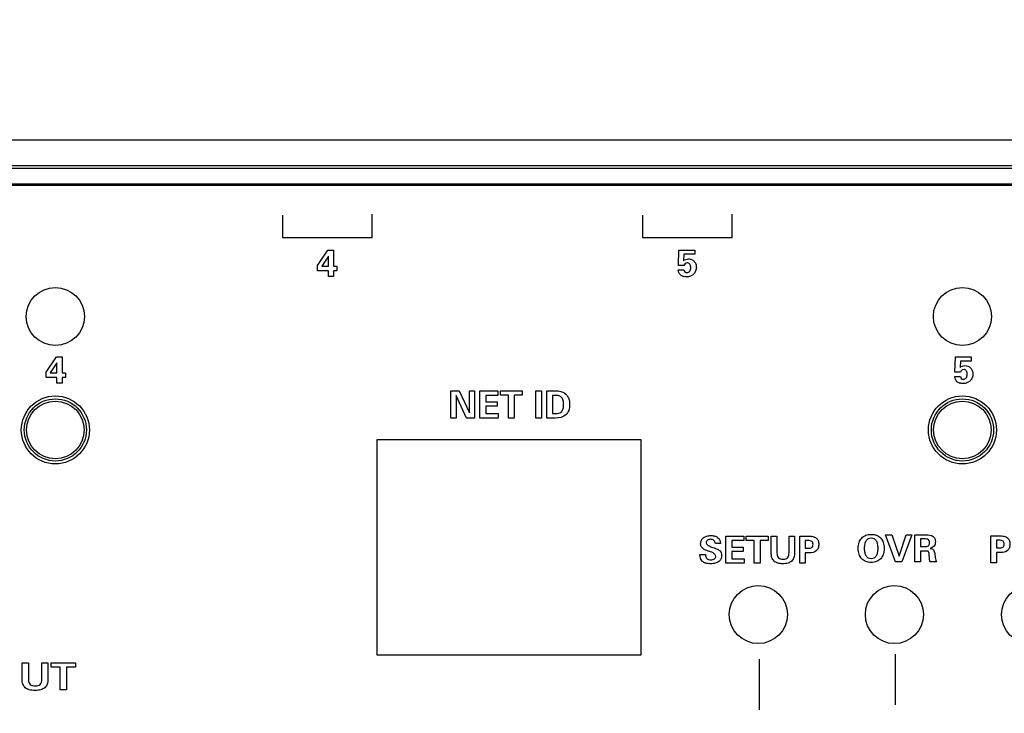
# Model space of a CAD drawing. Header units: inches. Extents: x 1.2 to 14.7, y 0.2 to 10.
# Tile 11 of 16: x 5.3 to 7.4, y 6.9 to 8.5. Entities that reach past the tile are written whole.
import ezdxf

# ---------------------------------------------------------------- set-up
doc = ezdxf.new("R2010")
doc.units = ezdxf.units.IN
doc.header["$LTSCALE"] = 0.935
doc.header["$MEASUREMENT"] = 0
doc.header["$PDMODE"] = 3
doc.header["$PDSIZE"] = 0.3125
doc.layers.get('0').update_dxf_attribs({"linetype": 'CONTINUOUS'})
doc.layers.get('Defpoints').update_dxf_attribs({"linetype": 'CONTINUOUS'})
for name, color, linetype in [('A', 1, 'CONTINUOUS'), ('DIMS', 5, 'CONTINUOUS'), ('SCREEN', 5, 'CONTINUOUS')]:
    doc.layers.add(name, color=color, linetype=linetype)
doc.styles.get("Standard").update_dxf_attribs({"font": 'SIMPLEX.SHX'})
doc.dimstyles.new('DIMSTYLE_1', dxfattribs={"dimtxt": 0.125, "dimasz": 0.18, "dimexe": 0.18, "dimexo": 0.0625, "dimgap": 0.09, "dimtad": 0, "dimtih": 1, "dimtoh": 1, "dimdec": 3, "dimzin": 4, "dimdsep": 46, "dimtxsty": 'STANDARD', "dimblk": '_FILLED', "dimblk1": '_FILLED', "dimblk2": '_FILLED', "dimcen": 0.09, "dimadec": 0, "dimazin": 0, "dimtp": 0.001, "dimtm": 0.001, "dimtfac": 1, "dimtdec": 3, "dimtofl": 0, "dimtmove": 0, "dimatfit": 3, "dimldrblk": '_FILLED', "dimfxl": 1, "dimtolj": 1, "dimtzin": 4, "dimarcsym": 0})

# ---------------------------------------------------------------- blocks, each defined once
blk = doc.blocks.new('_FILLED')
at = {"color": 0, "linetype": 'ByBlock'}
blk.add_solid([(0, 0), (-1, 0.17361), (-1, -0.17361)], dxfattribs=at)
blk = doc.blocks.new('*D2')
at = {"layer": 'Defpoints', "color": 0}
for p in [(3.2132, 9.0856), (1.8865, 5.3696), (6.1184, 5.3696)]:
    blk.add_point(p, dxfattribs=at)
at = {"layer": 'DIMS', "color": 0, "lineweight": -2}
for p, q in [((3.1507, 9.0856), (1.7065, 9.0856)), ((1.8865, 8.9056), (1.8865, 7.4448)), ((1.8865, 5.5496), (1.8865, 7.0743)), ((6.0559, 5.3696), (1.7065, 5.3696))]:
    blk.add_line(p, q, dxfattribs=at)
at = {"layer": 'DIMS', "color": 0, "lineweight": -2, "xscale": 0.18, "yscale": 0.18, "zscale": 0.18}
for p, rotation in [((1.8865, 9.0856), 90), ((1.8865, 5.3696), 270)]:
    blk.add_blockref('_FILLED', p, dxfattribs=dict(at, rotation=rotation))
at = {"layer": 'DIMS', "color": 0, "insert": (1.8865, 7.3548), "char_height": 0.125, "attachment_point": 2}
blk.add_mtext('\\A1;94.2mm (3.708")', dxfattribs=at)

msp = doc.modelspace()

# ---------------------------------------------------------------- linework, layer by layer
for p, q in [((9.4883, 8.1986), (3.2133, 8.1986)), ((9.4313, 8.1416), (3.2703, 8.1416)), ((9.4018, 8.1361), (3.2998, 8.1361)), ((9.3668, 8.1011), (3.3348, 8.1011)), ((9.3633, 8.0981), (3.3383, 8.0981)), ((6.0595, 7.5375), (6.0595, 7.0638)), ((6.6422, 7.5375), (6.0595, 7.5375)), ((6.6422, 7.0638), (6.6422, 7.5375)), ((6.0595, 7.0638), (6.6422, 7.0638))]:
    msp.add_line(p, q)
for centre, radius in [((5.3508, 7.8096), 0.064), ((7.3508, 7.8096), 0.064), ((5.3508, 7.5596), 0.075), ((7.3508, 7.5596), 0.075), ((6.9008, 7.1526), 0.064), ((7.2008, 7.1526), 0.064), ((7.5008, 7.1526), 0.064)]:
    msp.add_circle(centre, radius)
at = {"layer": 'A'}
for centre, radius in [((5.3508, 7.5596), 0.0685), ((5.3508, 7.5596), 0.0635), ((7.3508, 7.5596), 0.0685), ((7.3508, 7.5596), 0.0635)]:
    msp.add_circle(centre, radius, dxfattribs=at)
at = {"layer": 'SCREEN'}
for p, q in [((5.8516, 8.0332), (5.8516, 7.9839)), ((6.049, 7.9839), (6.049, 8.0351)), ((6.6453, 8.0332), (6.6453, 7.9839)), ((6.8428, 7.9839), (6.8428, 8.0351)), ((5.8516, 7.9839), (6.049, 7.9839)), ((6.6453, 7.9839), (6.8428, 7.9839)), ((5.929, 7.9222), (5.9518, 7.9561)), ((5.9518, 7.9561), (5.9644, 7.9561)), ((5.9644, 7.9561), (5.9644, 7.9202)), ((6.7244, 7.9219), (6.7258, 7.9561)), ((6.7258, 7.9561), (6.7605, 7.9561)), ((6.7367, 7.9467), (6.7359, 7.9325)), ((6.7605, 7.9467), (6.7367, 7.9467)), ((6.7605, 7.9561), (6.7605, 7.9467)), ((5.9527, 7.9425), (5.938, 7.9202)), ((5.9527, 7.9202), (5.9527, 7.9425)), ((5.929, 7.9106), (5.929, 7.9222)), ((5.9527, 7.9106), (5.929, 7.9106)), ((5.938, 7.9202), (5.9527, 7.9202)), ((5.9527, 7.898), (5.9527, 7.9106)), ((5.9644, 7.9202), (5.9716, 7.9202)), ((5.9644, 7.9106), (5.9644, 7.898)), ((5.9716, 7.9106), (5.9644, 7.9106)), ((5.9716, 7.9202), (5.9716, 7.9106)), ((6.7243, 7.9124), (6.7243, 7.9126)), ((6.7243, 7.9126), (6.7368, 7.9126)), ((6.7367, 7.9219), (6.7244, 7.9219)), ((5.9644, 7.898), (5.9527, 7.898)), ((5.3304, 7.6871), (5.3531, 7.7209)), ((5.354, 7.7074), (5.3394, 7.6851)), ((5.3531, 7.7209), (5.3657, 7.7209)), ((5.354, 7.6851), (5.354, 7.7074)), ((5.3657, 7.7209), (5.3657, 7.6851)), ((7.334, 7.6868), (7.3354, 7.7209)), ((7.3354, 7.7209), (7.3701, 7.7209)), ((7.3464, 7.7115), (7.3455, 7.6974)), ((7.3701, 7.7115), (7.3464, 7.7115)), ((7.3701, 7.7209), (7.3701, 7.7115)), ((5.3304, 7.6754), (5.3304, 7.6871)), ((7.3463, 7.6868), (7.334, 7.6868)), ((5.354, 7.6754), (5.3304, 7.6754)), ((5.3394, 7.6851), (5.354, 7.6851)), ((5.354, 7.6629), (5.354, 7.6754)), ((5.3657, 7.6851), (5.373, 7.6851)), ((5.3657, 7.6754), (5.3657, 7.6629)), ((5.373, 7.6754), (5.3657, 7.6754)), ((5.373, 7.6851), (5.373, 7.6754)), ((7.3339, 7.6774), (7.3464, 7.6774)), ((7.3339, 7.6773), (7.3339, 7.6774)), ((5.3657, 7.6629), (5.354, 7.6629)), ((6.2226, 7.5857), (6.2226, 7.6457)), ((6.2226, 7.6457), (6.2411, 7.6457)), ((6.2411, 7.6457), (6.2637, 7.5974)), ((6.2637, 7.5974), (6.2637, 7.6457)), ((6.2637, 7.6457), (6.2752, 7.6457)), ((6.2752, 7.6457), (6.2752, 7.5857)), ((6.2868, 7.5857), (6.2868, 7.6457)), ((6.2868, 7.6457), (6.3266, 7.6457)), ((6.3266, 7.6457), (6.3266, 7.6357)), ((6.332, 7.6359), (6.332, 7.6457)), ((6.332, 7.6457), (6.3802, 7.6457)), ((6.3802, 7.6457), (6.3802, 7.6359)), ((6.4101, 7.5857), (6.4101, 7.6457)), ((6.4101, 7.6457), (6.4228, 7.6457)), ((6.4228, 7.6457), (6.4228, 7.5857)), ((6.4343, 7.5857), (6.4343, 7.6457)), ((6.4343, 7.6457), (6.4531, 7.6457)), ((6.2342, 7.6353), (6.2342, 7.5857)), ((6.2575, 7.5857), (6.2342, 7.6353)), ((6.2998, 7.6357), (6.2998, 7.6216)), ((6.3266, 7.6357), (6.2998, 7.6357)), ((6.2998, 7.6216), (6.3249, 7.6216)), ((6.3249, 7.6216), (6.3249, 7.6118)), ((6.3497, 7.6359), (6.332, 7.6359)), ((6.3497, 7.5857), (6.3497, 7.6359)), ((6.3626, 7.6359), (6.3626, 7.5857)), ((6.3802, 7.6359), (6.3626, 7.6359)), ((6.4471, 7.6358), (6.4471, 7.5956)), ((6.4536, 7.6358), (6.4471, 7.6358)), ((6.2998, 7.6118), (6.2998, 7.5957)), ((6.3249, 7.6118), (6.2998, 7.6118)), ((6.2342, 7.5857), (6.2226, 7.5857)), ((6.2752, 7.5857), (6.2575, 7.5857)), ((6.3275, 7.5857), (6.2868, 7.5857)), ((6.2998, 7.5957), (6.3275, 7.5957)), ((6.3275, 7.5957), (6.3275, 7.5857)), ((6.3626, 7.5857), (6.3497, 7.5857)), ((6.4228, 7.5857), (6.4101, 7.5857)), ((6.4531, 7.5857), (6.4343, 7.5857)), ((6.4471, 7.5956), (6.4536, 7.5956)), ((6.8291, 7.3256), (6.8689, 7.3256)), ((6.8291, 7.2656), (6.8291, 7.3256)), ((6.8689, 7.3256), (6.8689, 7.3157)), ((6.8743, 7.3256), (6.9225, 7.3256)), ((6.8743, 7.3159), (6.8743, 7.3256)), ((6.9225, 7.3256), (6.9225, 7.3159)), ((6.9292, 7.3256), (6.9419, 7.3256)), ((6.9292, 7.2887), (6.9292, 7.3256)), ((6.9419, 7.3256), (6.9419, 7.2878)), ((6.9684, 7.3256), (6.9807, 7.3256)), ((6.9684, 7.2884), (6.9684, 7.3256)), ((6.9807, 7.3256), (6.9807, 7.2887)), ((6.992, 7.3256), (7.0098, 7.3256)), ((6.992, 7.2656), (6.992, 7.3256)), ((7.1812, 7.3285), (7.1951, 7.3285)), ((7.2031, 7.2685), (7.1812, 7.3285)), ((7.1951, 7.3285), (7.211, 7.2816)), ((7.211, 7.2816), (7.2264, 7.3285)), ((7.2395, 7.3285), (7.2174, 7.2685)), ((7.2264, 7.3285), (7.2395, 7.3285)), ((7.2459, 7.3285), (7.2708, 7.3285)), ((7.2459, 7.2685), (7.2459, 7.3285)), ((7.2661, 7.3193), (7.2585, 7.3193)), ((7.2585, 7.3193), (7.2585, 7.3025)), ((7.4136, 7.3263), (7.4314, 7.3263)), ((7.4136, 7.2663), (7.4136, 7.3263)), ((7.4318, 7.3163), (7.4257, 7.3163)), ((7.4257, 7.3163), (7.4257, 7.2995)), ((6.8006, 7.3005), (6.8014, 7.3003)), ((6.8172, 7.3089), (6.8061, 7.3089)), ((6.8172, 7.3092), (6.8172, 7.3089)), ((6.8689, 7.3157), (6.8421, 7.3157)), ((6.8421, 7.3157), (6.8421, 7.3015)), ((6.8421, 7.3015), (6.8672, 7.3015)), ((6.8672, 7.3015), (6.8672, 7.2918)), ((6.8919, 7.3159), (6.8743, 7.3159)), ((6.8919, 7.2656), (6.8919, 7.3159)), ((6.9225, 7.3159), (6.9048, 7.3159)), ((6.9048, 7.3159), (6.9048, 7.2656)), ((7.0103, 7.3156), (7.0042, 7.3156)), ((7.0042, 7.3156), (7.0042, 7.2989)), ((7.0042, 7.2989), (7.0103, 7.2989)), ((7.2585, 7.3025), (7.2661, 7.3025)), ((7.4257, 7.2995), (7.4318, 7.2995)), ((6.7718, 7.2851), (6.7844, 7.2851)), ((6.7718, 7.2843), (6.7718, 7.2851)), ((6.7928, 7.2918), (6.7903, 7.2927)), ((6.8672, 7.2918), (6.8421, 7.2918)), ((6.8421, 7.2918), (6.8421, 7.2756)), ((6.8421, 7.2756), (6.8698, 7.2756)), ((6.8698, 7.2756), (6.8698, 7.2656)), ((7.0131, 7.2888), (7.0042, 7.2888)), ((7.0042, 7.2888), (7.0042, 7.2656)), ((7.2696, 7.2927), (7.2585, 7.2927)), ((7.2585, 7.2927), (7.2585, 7.2685)), ((7.2782, 7.2758), (7.2774, 7.2849)), ((7.2897, 7.2873), (7.2907, 7.2786)), ((7.4347, 7.2894), (7.4257, 7.2894)), ((7.4257, 7.2894), (7.4257, 7.2663)), ((6.8698, 7.2656), (6.8291, 7.2656)), ((6.9048, 7.2656), (6.8919, 7.2656)), ((7.0042, 7.2656), (6.992, 7.2656)), ((7.2174, 7.2685), (7.2031, 7.2685)), ((7.2585, 7.2685), (7.2459, 7.2685)), ((7.2938, 7.2685), (7.2799, 7.2685)), ((7.4257, 7.2663), (7.4136, 7.2663)), ((7.2024, 7.0656), (7.2024, 6.9538)), ((6.9025, 7.054), (6.9025, 6.9423))]:
    msp.add_line(p, q, dxfattribs=at)
at = {"layer": 'SCREEN', "linetype": 'Continuous'}
for p, q in [((5.2775, 7.0095), (5.2775, 7.0464)), ((5.2775, 7.0464), (5.2917, 7.0464)), ((5.2917, 7.0464), (5.2917, 7.0086)), ((5.3209, 7.0092), (5.3209, 7.0464)), ((5.3209, 7.0464), (5.3345, 7.0464)), ((5.3345, 7.0464), (5.3345, 7.0095)), ((5.3418, 7.0367), (5.3418, 7.0464)), ((5.3418, 7.0464), (5.3952, 7.0464)), ((5.3614, 7.0367), (5.3418, 7.0367)), ((5.3614, 6.9864), (5.3614, 7.0367)), ((5.3756, 7.0367), (5.3756, 6.9864)), ((5.3952, 7.0367), (5.3756, 7.0367)), ((5.3952, 7.0464), (5.3952, 7.0367)), ((5.3756, 6.9864), (5.3614, 6.9864))]:
    msp.add_line(p, q, dxfattribs=at)
at = {"layer": 'SCREEN'}
for points, knots in [([(6.7359, 7.9325), (6.7374, 7.9338), (6.7407, 7.9359), (6.747, 7.9368), (6.7537, 7.9358), (6.7596, 7.9317), (6.7634, 7.9256), (6.7645, 7.9178), (6.7632, 7.9096), (6.7597, 7.9043), (6.7572, 7.902), (6.7567, 7.9016)], [0, 0, 0, 0, 0.00579345, 0.01159725, 0.01873031, 0.02550227, 0.03238544, 0.03979998, 0.04851754, 0.0566638, 0.05850573, 0.05850573, 0.05850573, 0.05850573]), ([(6.7517, 7.9185), (6.7516, 7.9208), (6.7506, 7.9255), (6.7446, 7.9287), (6.739, 7.9267), (6.7372, 7.9236), (6.7367, 7.9219)], [0, 0, 0, 0, 0.00690471, 0.01307263, 0.01791318, 0.02321141, 0.02321141, 0.02321141, 0.02321141]), ([(6.7567, 7.9016), (6.7551, 7.9003), (6.7505, 7.8977), (6.7429, 7.8966), (6.7352, 7.8975), (6.7271, 7.9016), (6.7243, 7.9083), (6.7243, 7.9124)], [0, 0, 0, 0, 0.00641123, 0.01529793, 0.02280336, 0.02937777, 0.04163031, 0.04163031, 0.04163031, 0.04163031]), ([(6.7368, 7.9126), (6.7369, 7.9109), (6.738, 7.9074), (6.744, 7.9055), (6.7493, 7.9082), (6.7515, 7.9132), (6.7518, 7.9164), (6.7517, 7.9183), (6.7517, 7.9185)], [0, 0, 0, 0, 0.00490671, 0.00978095, 0.01674835, 0.0207572, 0.02552334, 0.02631065, 0.02631065, 0.02631065, 0.02631065]), ([(7.3455, 7.6974), (7.347, 7.6987), (7.3504, 7.7008), (7.3588, 7.7021), (7.368, 7.6986), (7.373, 7.6904), (7.3741, 7.6827), (7.3729, 7.6745), (7.3693, 7.6691), (7.3668, 7.6669), (7.3663, 7.6665)], [0, 0, 0, 0, 0.00579345, 0.01159725, 0.02519839, 0.03208156, 0.0394961, 0.04821391, 0.05636588, 0.05820689, 0.05820689, 0.05820689, 0.05820689]), ([(7.3613, 7.6834), (7.3612, 7.6857), (7.3603, 7.6903), (7.3542, 7.6936), (7.3486, 7.6916), (7.3468, 7.6885), (7.3463, 7.6868)], [0, 0, 0, 0, 0.00690465, 0.01306205, 0.01790135, 0.02320288, 0.02320288, 0.02320288, 0.02320288]), ([(7.3663, 7.6665), (7.3647, 7.6652), (7.3602, 7.6626), (7.3525, 7.6615), (7.3448, 7.6624), (7.3367, 7.6665), (7.3339, 7.6732), (7.3339, 7.6773)], [0, 0, 0, 0, 0.00640717, 0.01529791, 0.02280014, 0.02937619, 0.04163033, 0.04163033, 0.04163033, 0.04163033]), ([(7.3464, 7.6774), (7.3465, 7.6758), (7.3476, 7.6722), (7.3536, 7.6704), (7.359, 7.6731), (7.3611, 7.6781), (7.3614, 7.6813), (7.3614, 7.6831), (7.3613, 7.6834)], [0, 0, 0, 0, 0.00490529, 0.0097782, 0.01674914, 0.02075217, 0.02551558, 0.02630282, 0.02630282, 0.02630282, 0.02630282]), ([(6.4531, 7.6457), (6.4571, 7.6457), (6.4628, 7.6455), (6.4696, 7.6431), (6.4762, 7.6394), (6.4817, 7.6325), (6.4844, 7.6233), (6.4851, 7.6139), (6.4839, 7.603), (6.4749, 7.5884), (6.4614, 7.5857), (6.4531, 7.5857)], [0, 0, 0, 0, 0.0121438, 0.01679409, 0.0214327, 0.03465978, 0.04188353, 0.04988815, 0.06298588, 0.07413647, 0.09901814, 0.09901814, 0.09901814, 0.09901814]), ([(6.4536, 7.5956), (6.4584, 7.5956), (6.4666, 7.5975), (6.4711, 7.6071), (6.4716, 7.6141), (6.4714, 7.6202), (6.4704, 7.6256), (6.4678, 7.6313), (6.4613, 7.6353), (6.4563, 7.6358), (6.4536, 7.6358)], [0, 0, 0, 0, 0.01442417, 0.0214067, 0.03039422, 0.03531783, 0.03960797, 0.04671093, 0.05337953, 0.06151253, 0.06151253, 0.06151253, 0.06151253]), ([(6.7903, 7.2927), (6.7863, 7.294), (6.7801, 7.2959), (6.7744, 7.3026), (6.7732, 7.3094), (6.7745, 7.3166), (6.7797, 7.3226), (6.7874, 7.3261), (6.7962, 7.327), (6.8027, 7.3264), (6.8057, 7.3254), (6.806, 7.3253)], [0, 0, 0, 0, 0.01252783, 0.0187018, 0.02528685, 0.03270852, 0.0399407, 0.04800288, 0.05754727, 0.06639113, 0.0671371, 0.0671371, 0.0671371, 0.0671371]), ([(6.8061, 7.3089), (6.8059, 7.3114), (6.8044, 7.3155), (6.7997, 7.3181), (6.7957, 7.3186), (6.7918, 7.3182), (6.7884, 7.3166), (6.7863, 7.314), (6.7857, 7.3118), (6.7858, 7.3108)], [0, 0, 0, 0, 0.00775539, 0.01141393, 0.0156312, 0.01972088, 0.02321827, 0.02636441, 0.02957532, 0.02957532, 0.02957532, 0.02957532]), ([(6.806, 7.3253), (6.8081, 7.3246), (6.8144, 7.3214), (6.8172, 7.3139), (6.8172, 7.3092)], [0, 0, 0, 0, 0.0066627, 0.02066102, 0.02066102, 0.02066102, 0.02066102]), ([(7.0098, 7.3256), (7.0135, 7.3256), (7.0199, 7.3252), (7.0284, 7.3222), (7.0334, 7.3155), (7.0343, 7.3074), (7.0334, 7.2995), (7.0273, 7.2903), (7.0185, 7.2888), (7.0131, 7.2888)], [0, 0, 0, 0, 0.0110705, 0.01924141, 0.02634581, 0.03475985, 0.04293541, 0.04997599, 0.06633748, 0.06633748, 0.06633748, 0.06633748]), ([(7.121, 7.2988), (7.121, 7.3011), (7.1213, 7.3054), (7.1231, 7.3133), (7.128, 7.3218), (7.136, 7.3272), (7.1435, 7.3291), (7.1496, 7.3296), (7.1558, 7.3291), (7.1632, 7.3272), (7.1713, 7.3217), (7.1761, 7.3133), (7.1779, 7.3054), (7.1782, 7.3006), (7.1782, 7.2979), (7.1782, 7.2974)], [0, 0, 0, 0, 0.00676169, 0.01294699, 0.02417636, 0.03515428, 0.04094975, 0.04725426, 0.05354228, 0.05932286, 0.07027184, 0.08155193, 0.08769866, 0.09444038, 0.09583491, 0.09583491, 0.09583491, 0.09583491]), ([(7.1648, 7.2988), (7.1648, 7.3019), (7.1643, 7.3076), (7.1616, 7.3151), (7.1563, 7.32), (7.1496, 7.3212), (7.1429, 7.32), (7.1376, 7.3151), (7.1349, 7.3076), (7.1344, 7.3019), (7.1344, 7.2988)], [0, 0, 0, 0, 0.00951827, 0.01702684, 0.02340748, 0.03008646, 0.03673365, 0.04311156, 0.05060302, 0.06010948, 0.06010948, 0.06010948, 0.06010948]), ([(7.2661, 7.3025), (7.2694, 7.3025), (7.2745, 7.3022), (7.2782, 7.3069), (7.2786, 7.3108), (7.2783, 7.3146), (7.2747, 7.3196), (7.2694, 7.3193), (7.2661, 7.3193)], [0, 0, 0, 0, 0.00993465, 0.01313123, 0.01706128, 0.02120859, 0.02442349, 0.03450084, 0.03450084, 0.03450084, 0.03450084]), ([(7.2708, 7.3285), (7.2761, 7.3285), (7.2843, 7.328), (7.2906, 7.3201), (7.2914, 7.3138), (7.2908, 7.308), (7.2879, 7.3016), (7.2828, 7.2994), (7.2795, 7.2986)], [0, 0, 0, 0, 0.01581166, 0.02178238, 0.02863893, 0.03434773, 0.03905196, 0.04921686, 0.04921686, 0.04921686, 0.04921686]), ([(7.4314, 7.3263), (7.435, 7.3263), (7.4415, 7.3259), (7.45, 7.3228), (7.455, 7.3161), (7.4559, 7.3081), (7.455, 7.3001), (7.4489, 7.291), (7.4401, 7.2894), (7.4347, 7.2894)], [0, 0, 0, 0, 0.0110749, 0.01925259, 0.02635459, 0.03476617, 0.04294181, 0.04998434, 0.06633074, 0.06633074, 0.06633074, 0.06633074]), ([(7.4318, 7.2995), (7.4348, 7.2995), (7.4394, 7.2997), (7.4427, 7.3042), (7.443, 7.3079), (7.4427, 7.3117), (7.4394, 7.3162), (7.4348, 7.3163), (7.4318, 7.3163)], [0, 0, 0, 0, 0.00876364, 0.01197525, 0.01589989, 0.01979807, 0.02299636, 0.03174238, 0.03174238, 0.03174238, 0.03174238]), ([(6.8014, 7.3003), (6.8046, 7.2992), (6.8098, 7.2973), (6.8163, 7.2935), (6.8194, 7.2882), (6.8202, 7.2819), (6.8189, 7.2748), (6.8135, 7.2686), (6.807, 7.2659), (6.8008, 7.2648), (6.7955, 7.2645), (6.7902, 7.2648), (6.7863, 7.2655), (6.7842, 7.2661), (6.7837, 7.2663)], [0, 0, 0, 0, 0.01009591, 0.01675097, 0.02194606, 0.02789393, 0.03553676, 0.04294968, 0.05140038, 0.05625367, 0.06166271, 0.06724251, 0.07215689, 0.07368264, 0.07368264, 0.07368264, 0.07368264]), ([(6.7858, 7.3108), (6.786, 7.3086), (6.7909, 7.3035), (6.7968, 7.3018), (6.8006, 7.3005)], [0, 0, 0, 0, 0.00645863, 0.01862562, 0.01862562, 0.01862562, 0.01862562]), ([(7.0103, 7.2989), (7.0132, 7.2989), (7.0178, 7.299), (7.0211, 7.3035), (7.0215, 7.3073), (7.0211, 7.311), (7.0178, 7.3155), (7.0132, 7.3156), (7.0103, 7.3156)], [0, 0, 0, 0, 0.00876835, 0.01197758, 0.01590514, 0.01980023, 0.02300635, 0.03174171, 0.03174171, 0.03174171, 0.03174171]), ([(7.1782, 7.2974), (7.1781, 7.2956), (7.1778, 7.2916), (7.1762, 7.284), (7.1714, 7.2753), (7.1634, 7.2698), (7.1558, 7.2678), (7.1496, 7.2673), (7.1434, 7.2678), (7.1359, 7.2698), (7.1278, 7.2753), (7.1231, 7.284), (7.1213, 7.292), (7.121, 7.2965), (7.121, 7.2988)], [0, 0, 0, 0, 0.00557102, 0.01188108, 0.02330162, 0.03428605, 0.04011438, 0.04648395, 0.05287182, 0.05871813, 0.06972251, 0.08109934, 0.08745153, 0.09444852, 0.09444852, 0.09444852, 0.09444852]), ([(7.1344, 7.2988), (7.1344, 7.2955), (7.1348, 7.2898), (7.1375, 7.2822), (7.1428, 7.2772), (7.1496, 7.276), (7.1563, 7.2772), (7.1616, 7.2822), (7.1644, 7.2898), (7.1648, 7.2955), (7.1648, 7.2988)], [0, 0, 0, 0, 0.0096856, 0.01723565, 0.02362421, 0.03032917, 0.03706875, 0.04346612, 0.05103357, 0.06070732, 0.06070732, 0.06070732, 0.06070732]), ([(7.2795, 7.2986), (7.2821, 7.2983), (7.2881, 7.2964), (7.2893, 7.2902), (7.2897, 7.2873)], [0, 0, 0, 0, 0.00776772, 0.0166208, 0.0166208, 0.0166208, 0.0166208]), ([(6.7837, 7.2663), (6.7816, 7.267), (6.7746, 7.2705), (6.7718, 7.279), (6.7718, 7.2843)], [0, 0, 0, 0, 0.00679299, 0.02271092, 0.02271092, 0.02271092, 0.02271092]), ([(6.7844, 7.2851), (6.7844, 7.282), (6.7855, 7.2767), (6.7912, 7.2734), (6.7959, 7.2729), (6.8004, 7.2734), (6.804, 7.2752), (6.8064, 7.2778), (6.807, 7.28), (6.807, 7.2811)], [0, 0, 0, 0, 0.00946575, 0.01380102, 0.01905262, 0.02340695, 0.02726242, 0.03072966, 0.03379666, 0.03379666, 0.03379666, 0.03379666]), ([(6.807, 7.2811), (6.807, 7.2812), (6.8069, 7.2834), (6.8023, 7.2887), (6.7965, 7.2906), (6.7928, 7.2918)], [0, 0, 0, 0, 0.00030113, 0.0067916, 0.01851189, 0.01851189, 0.01851189, 0.01851189]), ([(6.9807, 7.2887), (6.9807, 7.2851), (6.98, 7.2785), (6.9748, 7.2699), (6.9676, 7.2662), (6.9608, 7.2649), (6.9549, 7.2646), (6.949, 7.2649), (6.9422, 7.2662), (6.935, 7.2699), (6.9298, 7.2784), (6.9292, 7.2851), (6.9292, 7.2887)], [0, 0, 0, 0, 0.01069923, 0.01957817, 0.02875897, 0.0341365, 0.04024174, 0.04639581, 0.0517987, 0.06095169, 0.0697912, 0.08056653, 0.08056653, 0.08056653, 0.08056653]), ([(6.9419, 7.2878), (6.9419, 7.2843), (6.9432, 7.2784), (6.9497, 7.2749), (6.9553, 7.2743), (6.9609, 7.2749), (6.9674, 7.2787), (6.9684, 7.2847), (6.9684, 7.2884)], [0, 0, 0, 0, 0.01050773, 0.0153638, 0.02131968, 0.02719974, 0.03196013, 0.04289935, 0.04289935, 0.04289935, 0.04289935]), ([(7.2774, 7.2849), (7.2772, 7.2864), (7.277, 7.2886), (7.276, 7.2918), (7.2729, 7.2926), (7.2709, 7.2927), (7.2696, 7.2927)], [0, 0, 0, 0, 0.00445706, 0.00692387, 0.00922496, 0.01317318, 0.01317318, 0.01317318, 0.01317318]), ([(7.2799, 7.2685), (7.2794, 7.2694), (7.2786, 7.2718), (7.2783, 7.2744), (7.2782, 7.2758)], [0, 0, 0, 0, 0.003072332, 0.007551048, 0.007551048, 0.007551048, 0.007551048]), ([(7.2907, 7.2786), (7.291, 7.2766), (7.2916, 7.2731), (7.293, 7.2697), (7.2938, 7.2685)], [0, 0, 0, 0, 0.00618461, 0.01062682, 0.01062682, 0.01062682, 0.01062682])]:
    msp.add_open_spline(points, degree=3, knots=knots, dxfattribs=at)
at = {"layer": 'SCREEN', "linetype": 'Continuous'}
for points, knots in [([(5.3345, 7.0095), (5.3345, 7.0059), (5.3337, 6.9991), (5.3278, 6.9905), (5.3199, 6.987), (5.3125, 6.9857), (5.306, 6.9854), (5.2995, 6.9857), (5.2921, 6.987), (5.2841, 6.9905), (5.2783, 6.9991), (5.2775, 7.0059), (5.2775, 7.0095)], [0, 0, 0, 0, 0.126042, 0.233748, 0.350524, 0.420201, 0.499599, 0.579587, 0.649564, 0.765956, 0.873084, 1, 1, 1, 1]), ([(5.2917, 7.0086), (5.2917, 7.005), (5.2933, 6.999), (5.3003, 6.9957), (5.3064, 6.9951), (5.3125, 6.9957), (5.3196, 6.9993), (5.3209, 7.0055), (5.3209, 7.0092)], [0, 0, 0, 0, 0.235501, 0.351663, 0.497407, 0.641471, 0.755341, 1, 1, 1, 1])]:
    msp.add_open_spline(points, degree=3, knots=knots, dxfattribs=at)

# ---------------------------------------------------------------- dimensions: what is measured, and where the dimension line sits
at = {"layer": 'DIMS'}
dim = msp.add_linear_dim(base=(1.8865, 5.3696), p1=(3.2132, 9.0856), p2=(6.1184, 5.3696), angle=270, text='94.2mm (3.708")', dimstyle='DIMSTYLE_1', dxfattribs=at)
dim.commit()
dim.dimension.update_dxf_attribs({"geometry": '*D2', "text_midpoint": (1.8865, 7.2595), "dimtype": 160})

doc.saveas('drawing.dxf')
